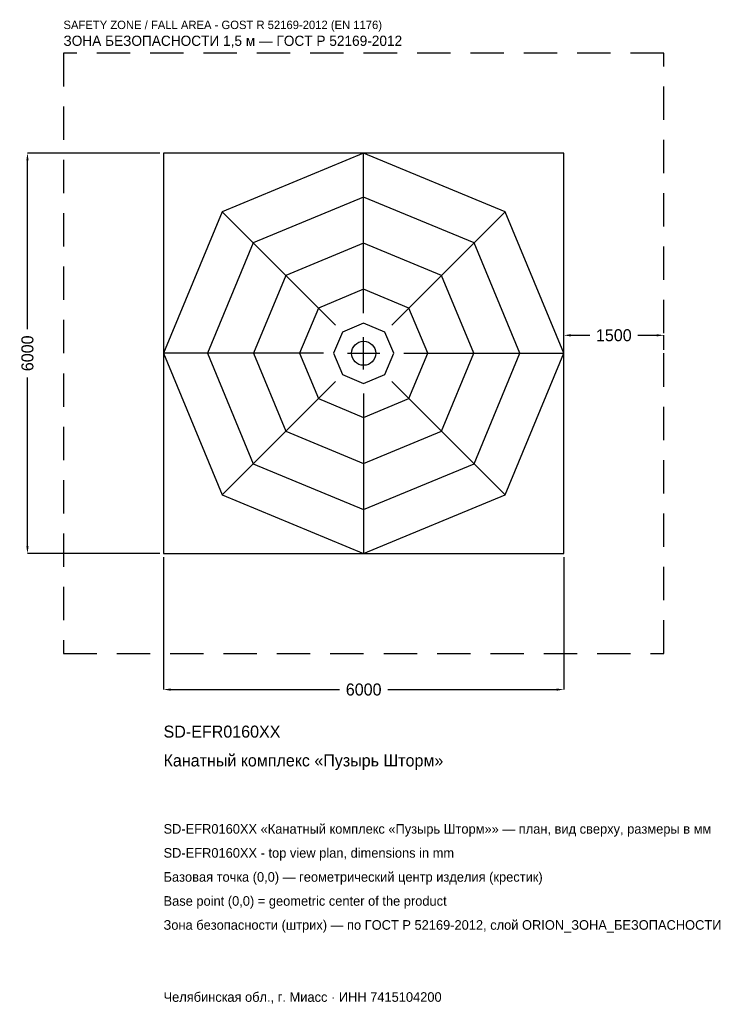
# Model space of a CAD drawing. Header units: metres. Extents: x -5157 to 5481, y -9757 to 5001.
import ezdxf

# ---------------------------------------------------------------- set-up
doc = ezdxf.new("R2010")
doc.units = ezdxf.units.M
doc.linetypes.add('DASHED', pattern=[800, 500, -300])
for name, color, linetype in [('ORION_ДАННЫЕ', 3, 'Continuous'), ('ORION_ЗОНА_БЕЗОПАСНОСТИ', 1, 'Continuous'), ('ORION_КОНТУР', 7, 'Continuous'), ('ORION_РАЗМЕРЫ', 8, 'Continuous')]:
    doc.layers.add(name, color=color, linetype=linetype)
doc.dimstyles.new('ORION', dxfattribs={"dimtxt": 180, "dimasz": 108, "dimexe": 1.25, "dimexo": 54, "dimtad": 1, "dimdec": 0, "dimcen": 2.5, "dimazin": 3, "dimtfac": 1, "dimtmove": 0, "dimatfit": 3, "dimarcsym": 0})

# ---------------------------------------------------------------- blocks, each defined once
blk = doc.blocks.new('_CLOSEDFILLED')
at = {"color": 0, "linetype": 'BYBLOCK'}
blk.add_solid([(-1, 0.16), (0, 0), (-1, -0.16)], dxfattribs=at)
blk = doc.blocks.new('*D1')
for p, q in [((-3000, -3054), (-3000, -5040)), ((3000, -3054), (3000, -5040)), ((-2892, -5040), (-360, -5040)), ((360, -5040), (2892, -5040))]:
    blk.add_line(p, q)
at = {"layer": 'Defpoints'}
for p in [(-3000, -3000), (3000, -3000), (-3000, -5040)]:
    blk.add_point(p, dxfattribs=at)
at = {"layer": 'ORION_РАЗМЕРЫ', "xscale": 108, "yscale": 108, "rotation": 180}
blk.add_blockref('_CLOSEDFILLED', (-3000, -5040), dxfattribs=at)
at = {"layer": 'ORION_РАЗМЕРЫ', "xscale": 108, "yscale": 108}
blk.add_blockref('_CLOSEDFILLED', (3000, -5040), dxfattribs=at)
at = {"layer": 'ORION_РАЗМЕРЫ', "insert": (0, -5040), "char_height": 180, "attachment_point": 5}
blk.add_mtext('6000', dxfattribs=at)
blk = doc.blocks.new('*D2')
for p, q in [((-3054, 3000), (-5040, 3000)), ((-5040, 360), (-5040, 2892)), ((-5040, -2892), (-5040, -360)), ((-3054, -3000), (-5040, -3000))]:
    blk.add_line(p, q)
at = {"layer": 'Defpoints'}
for p in [(-3000, 3000), (-5040, -3000), (-3000, -3000)]:
    blk.add_point(p, dxfattribs=at)
at = {"layer": 'ORION_РАЗМЕРЫ', "xscale": 108, "yscale": 108}
for p, rotation in [((-5040, 3000), 90), ((-5040, -3000), 270)]:
    blk.add_blockref('_CLOSEDFILLED', p, dxfattribs=dict(at, rotation=rotation))
at = {"layer": 'ORION_РАЗМЕРЫ', "insert": (-5040, 0), "char_height": 180, "attachment_point": 5, "rotation": 90}
blk.add_mtext('6000', dxfattribs=at)
blk = doc.blocks.new('*D3')
for p, q in [((3000, 54), (3000, 270)), ((3108, 270), (3390, 270)), ((4110, 270), (4392, 270)), ((4500, 54), (4500, 270))]:
    blk.add_line(p, q)
at = {"layer": 'Defpoints'}
for p in [(3000, 270), (3000, 0), (4500, 0)]:
    blk.add_point(p, dxfattribs=at)
at = {"layer": 'ORION_РАЗМЕРЫ', "xscale": 108, "yscale": 108, "rotation": 180}
blk.add_blockref('_CLOSEDFILLED', (3000, 270), dxfattribs=at)
at = {"layer": 'ORION_РАЗМЕРЫ', "xscale": 108, "yscale": 108}
blk.add_blockref('_CLOSEDFILLED', (4500, 270), dxfattribs=at)
at = {"layer": 'ORION_РАЗМЕРЫ', "insert": (3750, 270), "char_height": 180, "attachment_point": 5}
blk.add_mtext('1500', dxfattribs=at)
blk = doc.blocks.new('ОРИОН SD-EFR0160XX Канатный комплекс Пузырь Шторм')
at = {"layer": 'ORION_ЗОНА_БЕЗОПАСНОСТИ', "linetype": 'DASHED'}
blk.add_lwpolyline([(-4500, -4500), (4500, -4500), (4500, 4500), (-4500, 4500)], close=True, dxfattribs=at)
at = {"layer": 'ORION_КОНТУР'}
for p, q in [((0, 600), (0, 3000)), ((-424.3, 424.3), (-2121.3, 2121.3)), ((424.3, 424.3), (2121.3, 2121.3)), ((-600, 0), (-3000, 0)), ((600, 0), (3000, 0)), ((-424.3, -424.3), (-2121.3, -2121.3)), ((424.3, -424.3), (2121.3, -2121.3)), ((0, -600), (0, -3000))]:
    blk.add_line(p, q, dxfattribs=at)
for points in [[(-3000, -3000), (3000, -3000), (3000, 3000), (-3000, 3000)], [(3000, 0), (2121.3, 2121.3), (0, 3000), (-2121.3, 2121.3), (-3000, 0), (-2121.3, -2121.3), (0, -3000), (2121.3, -2121.3)], [(2340, 0), (1654.6, 1654.6), (0, 2340), (-1654.6, 1654.6), (-2340, 0), (-1654.6, -1654.6), (0, -2340), (1654.6, -1654.6)], [(1650, 0), (1166.7, 1166.7), (0, 1650), (-1166.7, 1166.7), (-1650, 0), (-1166.7, -1166.7), (0, -1650), (1166.7, -1166.7)], [(960, 0), (678.8, 678.8), (0, 960), (-678.8, 678.8), (-960, 0), (-678.8, -678.8), (0, -960), (678.8, -678.8)], [(450, 0), (318.2, 318.2), (0, 450), (-318.2, 318.2), (-450, 0), (-318.2, -318.2), (0, -450), (318.2, -318.2)]]:
    blk.add_lwpolyline(points, close=True, dxfattribs=at)
blk.add_circle((0, 0), 180, dxfattribs=at)
at = {"layer": 'ORION_РАЗМЕРЫ'}
for p, q in [((0, -240), (0, 240)), ((-240, 0), (240, 0))]:
    blk.add_line(p, q, dxfattribs=at)
at = {"layer": 'ORION_ДАННЫЕ'}
for tag, p in [('АРТИКУЛ', (-3000, -5760)), ('НАИМЕНОВАНИЕ', (-3000, -6192))]:
    blk.add_attdef(tag, p, '', height=180, dxfattribs=at)
at = {"layer": 'ORION_ДАННЫЕ', "flags": 1}
for tag, p in [('ПРОИЗВОДИТЕЛЬ', (-3000, -6624)), ('ТЕЛЕФОН', (-3000, -7056)), ('САЙТ', (-3000, -7920)), ('АДРЕС', (-3000, -8352)), ('РЕКВИЗИТЫ', (-3000, -8784)), ('ГАБАРИТЫ', (-3000, -9216)), ('ЗОНА_БЕЗОПАСНОСТИ', (-3000, -9648))]:
    blk.add_attdef(tag, p, '', height=180, dxfattribs=at)
at = {"layer": 'ORION_ЗОНА_БЕЗОПАСНОСТИ', "color": 1}
for s, height, p in [('SAFETY ZONE / FALL AREA - GOST R 52169-2012 (EN 1176)', 126, (-4500, 4860)), ('ЗОНА БЕЗОПАСНОСТИ 1,5 м — ГОСТ Р 52169-2012', 153, (-4500, 4608))]:
    blk.add_text(s, height=height, dxfattribs=at).set_placement(p)
at = {"layer": 'ORION_РАЗМЕРЫ'}
dim = blk.add_linear_dim(base=(-5040, -3000), p1=(-3000, -3000), p2=(-3000, 3000), angle=90, dimstyle='ORION', dxfattribs=at)
dim.commit()
dim.dimension.update_dxf_attribs({"geometry": '*D2', "text_midpoint": (-5040, 0)})
for base, p1, p2, picture, middle in [((3000, 270), (3000, 0), (4500, 0), '*D3', (3750, 270)), ((-3000, -5040), (-3000, -3000), (3000, -3000), '*D1', (0, -5040))]:
    dim = blk.add_linear_dim(base=base, p1=p1, p2=p2, dimstyle='ORION', dxfattribs=at)
    dim.commit()
    dim.dimension.update_dxf_attribs({"geometry": picture, "text_midpoint": middle})

msp = doc.modelspace()

# ---------------------------------------------------------------- block references
msp.add_blockref('ОРИОН SD-EFR0160XX Канатный комплекс Пузырь Шторм', (0, 0)).add_auto_attribs({'АРТИКУЛ': 'SD-EFR0160XX', 'НАИМЕНОВАНИЕ': 'Канатный комплекс «Пузырь Шторм»'})

# ---------------------------------------------------------------- texts
at = {"layer": 'ORION_ДАННЫЕ', "color": 3}
for s, p in [('SD-EFR0160XX «Канатный комплекс «Пузырь Шторм»» — план, вид сверху, размеры в мм', (-3000, -7200)), ('SD-EFR0160XX - top view plan, dimensions in mm', (-3000, -7560)), ('Челябинская обл., г. Миасс · ИНН 7415104200', (-3000, -9720))]:
    msp.add_text(s, height=144, dxfattribs=at).set_placement(p)
at = {"layer": 'ORION_ДАННЫЕ', "color": 7}
for s, p in [('Базовая точка (0,0) — геометрический центр изделия (крестик)', (-3000, -7920)), ('Base point (0,0) = geometric center of the product', (-3000, -8280))]:
    msp.add_text(s, height=144, dxfattribs=at).set_placement(p)
at = {"layer": 'ORION_ДАННЫЕ', "color": 1}
msp.add_text('Зона безопасности (штрих) — по ГОСТ Р 52169-2012, слой ORION_ЗОНА_БЕЗОПАСНОСТИ', height=144, dxfattribs=at).set_placement((-3000, -8640))

doc.saveas('drawing.dxf')
